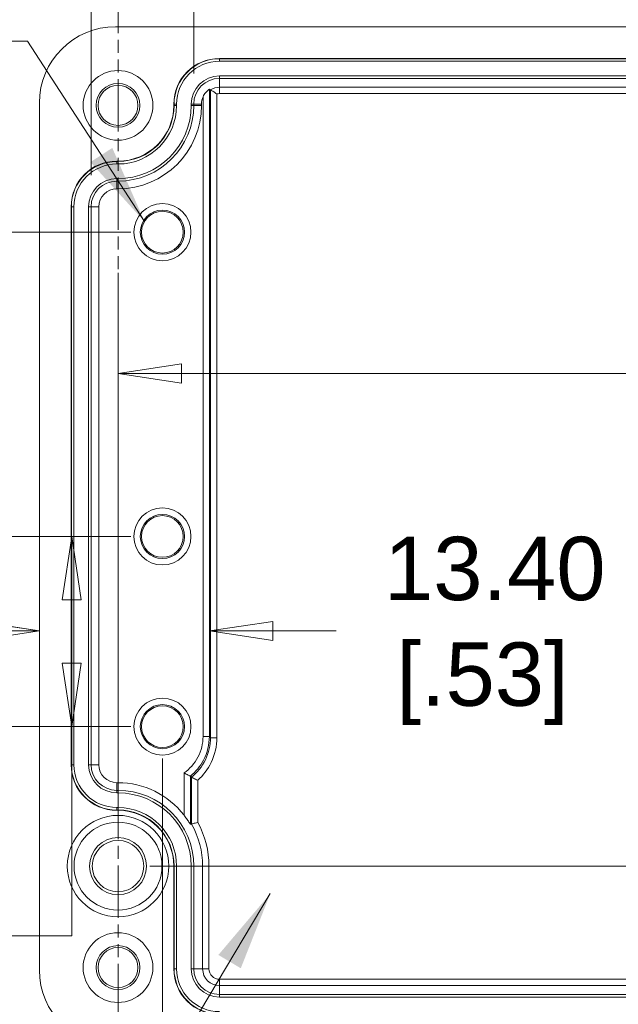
# Model space of a CAD drawing. Header units: millimetres. Extents: x 15 to 684, y 15 to 525.
# Tile 4 of 42: x 269 to 316, y 76 to 154. Entities that reach past the tile are written whole.
import ezdxf

# ---------------------------------------------------------------- set-up
doc = ezdxf.new("R2010")
doc.units = ezdxf.units.MM
doc.header["$LTSCALE"] = 2.5
doc.linetypes.add('DOUBLE_DASH_CHAIN', pattern=[1.2403, 0.6614, -0.0827, 0.1654, -0.0827, 0.1654, -0.0827])
for name, color, linetype, lineweight in [('Dimension (ANSI)', 7, 'Continuous', 9), ('Section Line (ANSI)', 7, 'DOUBLE_DASH_CHAIN', 9), ('Symbol (ANSI)', 7, 'Continuous', 9), ('Visible (ANSI)', 7, 'Continuous', 9), ('Visible Narrow (ANSI)', 7, 'Continuous', 9)]:
    doc.layers.add(name, color=color, linetype=linetype, lineweight=lineweight)
doc.styles.add('Note Text (ANSI)', font='arial.ttf')
doc.dimstyles.new('Default - mm (ANSI)', dxfattribs={"dimscale": 2.5, "dimtxt": 2, "dimasz": 2, "dimexe": 3.175, "dimexo": 1, "dimgap": 0.8, "dimtad": 0, "dimtih": 1, "dimtoh": 1, "dimrnd": 1e-08, "dimzin": 4, "dimdsep": 46, "dimtxsty": 'Note Text (ANSI)', "dimblk": 'Filled-1', "dimcen": 0.09, "dimdle": 10, "dimclrd": 256, "dimclre": 256, "dimclrt": 256, "dimadec": 1, "dimazin": 0, "dimtfac": 1.524, "dimtofl": 0, "dimtmove": 0, "dimatfit": 3, "dimfxl": 0, "dimtolj": 1, "dimtzin": 0, "dimlwd": -1, "dimlwe": -1, "dimarcsym": 0})
doc.dimstyles.new('Default - mm (ANSI)$7', dxfattribs={"dimscale": 2.5, "dimtxt": 2, "dimasz": 2.5, "dimexe": 3.175, "dimexo": 1, "dimgap": 0.8, "dimtad": 0, "dimtih": 1, "dimtoh": 1, "dimrnd": 1e-08, "dimzin": 4, "dimdsep": 46, "dimtxsty": 'Note Text (ANSI)', "dimblk": 'Filled-1', "dimcen": 0.09, "dimdle": 10, "dimclrd": 256, "dimclre": 256, "dimclrt": 256, "dimadec": 1, "dimazin": 0, "dimtfac": 1.524, "dimtofl": 0, "dimtmove": 0, "dimatfit": 3, "dimfxl": 0, "dimtolj": 1, "dimtzin": 0, "dimlwd": -1, "dimlwe": -1, "dimarcsym": 0})

# ---------------------------------------------------------------- blocks, each defined once
blk = doc.blocks.new('Filled-1')
at = {"color": 0}
for p, q in [((0, 0), (-1, 0.15)), ((-1, 0.15), (-1, -0.15)), ((-1, 0), (0, 0)), ((-1, -0.15), (0, 0))]:
    blk.add_line(p, q, dxfattribs=at)
at = {"color": 0, "flags": 128}
blk.add_lwpolyline([(-1, -0.15), (0, 0), (-1, 0.15), (-1, -0.15)], dxfattribs=at)
at = {"color": 0}
blk.add_solid([(-1, -0.15), (0, 0), (-1, 0.15), (-1, -0.15)], dxfattribs=at)
blk = doc.blocks.new('*D19')
at = {"layer": 'Defpoints', "color": 0, "transparency": 16777216}
for p in [(383.297, 163.12), (282.252, 147.134), (383.297, 147.234)]:
    blk.add_point(p, dxfattribs=at)
at = {"layer": 'Dimension (ANSI)', "transparency": 16777216}
for p, q in [((282.252, 149.634), (282.252, 171.058)), ((383.297, 149.734), (383.297, 171.058)), ((287.252, 163.12), (319.262, 163.12)), ((378.297, 163.12), (346.287, 163.12))]:
    blk.add_line(p, q, dxfattribs=at)
at = {"layer": 'Dimension (ANSI)', "transparency": 16777216, "xscale": 5, "yscale": 5, "zscale": 5, "rotation": 180}
blk.add_blockref('Filled-1', (282.252, 163.12), dxfattribs=at)
at = {"layer": 'Dimension (ANSI)', "transparency": 16777216, "xscale": 5, "yscale": 5, "zscale": 5}
blk.add_blockref('Filled-1', (383.297, 163.12), dxfattribs=at)
at = {"layer": 'Dimension (ANSI)', "transparency": 16777216, "insert": (332.774, 163.12), "char_height": 5, "attachment_point": 5, "style": 'Note Text (ANSI)'}
blk.add_mtext('\\A1; 101.05\\P[3.98]', dxfattribs=at)
blk = doc.blocks.new('*D26')
at = {"layer": 'Defpoints', "color": 0, "transparency": 16777216}
for p in [(391.397, 181.99), (274.152, 139.134), (391.397, 131.134)]:
    blk.add_point(p, dxfattribs=at)
at = {"layer": 'Dimension (ANSI)', "transparency": 16777216}
for p, q in [((274.152, 141.634), (274.152, 189.927)), ((391.397, 133.634), (391.397, 189.927)), ((279.152, 181.99), (319.262, 181.99)), ((386.397, 181.99), (346.287, 181.99))]:
    blk.add_line(p, q, dxfattribs=at)
at = {"layer": 'Dimension (ANSI)', "transparency": 16777216, "xscale": 5, "yscale": 5, "zscale": 5, "rotation": 180}
blk.add_blockref('Filled-1', (274.152, 181.99), dxfattribs=at)
at = {"layer": 'Dimension (ANSI)', "transparency": 16777216, "xscale": 5, "yscale": 5, "zscale": 5}
blk.add_blockref('Filled-1', (391.397, 181.99), dxfattribs=at)
at = {"layer": 'Dimension (ANSI)', "transparency": 16777216, "insert": (332.774, 181.99), "char_height": 5, "attachment_point": 5, "style": 'Note Text (ANSI)'}
blk.add_mtext('\\A1; 117.25\\P[4.62]', dxfattribs=at)
blk = doc.blocks.new('*D27')
at = {"layer": 'Defpoints', "color": 0, "transparency": 16777216}
for p in [(283.478, 148.4), (283.478, 105.689), (270.074, 78.932)]:
    blk.add_point(p, dxfattribs=at)
at = {"layer": 'Dimension (ANSI)', "transparency": 16777216}
for p, q in [((265.074, 105.689), (260.074, 105.689)), ((288.478, 105.689), (293.478, 105.689))]:
    blk.add_line(p, q, dxfattribs=at)
at = {"layer": 'Dimension (ANSI)', "transparency": 16777216, "xscale": 5, "yscale": 5, "zscale": 5}
blk.add_blockref('Filled-1', (270.074, 105.689), dxfattribs=at)
at = {"layer": 'Dimension (ANSI)', "transparency": 16777216, "xscale": 5, "yscale": 5, "zscale": 5, "rotation": 180}
blk.add_blockref('Filled-1', (283.478, 105.689), dxfattribs=at)
at = {"layer": 'Dimension (ANSI)', "transparency": 16777216, "insert": (305.021, 105.689), "char_height": 5, "attachment_point": 5, "style": 'Note Text (ANSI)'}
blk.add_mtext('\\A1; 13.40\\P[.53]', dxfattribs=at)
blk = doc.blocks.new('*D32')
at = {"layer": 'Defpoints', "color": 0, "transparency": 16777216}
for p in [(389.274, 139.134), (276.274, 87.134), (359.032, 87.134)]:
    blk.add_point(p, dxfattribs=at)
at = {"layer": 'Dimension (ANSI)', "transparency": 16777216}
for p, q in [((386.774, 139.134), (351.094, 139.134)), ((359.032, 134.134), (359.032, 120.899)), ((359.032, 92.134), (359.032, 102.136)), ((278.774, 87.134), (366.969, 87.134))]:
    blk.add_line(p, q, dxfattribs=at)
at = {"layer": 'Dimension (ANSI)', "transparency": 16777216, "xscale": 5, "yscale": 5, "zscale": 5}
for p, rotation in [((359.032, 139.134), 90), ((359.032, 87.134), 270)]:
    blk.add_blockref('Filled-1', p, dxfattribs=dict(at, rotation=rotation))
at = {"layer": 'Dimension (ANSI)', "transparency": 16777216, "insert": (359.032, 111.517), "char_height": 5, "attachment_point": 5, "style": 'Note Text (ANSI)'}
blk.add_mtext('\\A1; 52.00\\P[2.05]', dxfattribs=at)
blk = doc.blocks.new('*D33')
at = {"layer": 'Defpoints', "color": 0, "transparency": 16777216}
for p in [(389.274, 139.134), (389.274, 125.986), (276.274, 87.134)]:
    blk.add_point(p, dxfattribs=at)
at = {"layer": 'Dimension (ANSI)', "transparency": 16777216}
for p, q in [((389.274, 136.634), (389.274, 118.048)), ((276.274, 89.634), (276.274, 133.923)), ((281.274, 125.986), (319.289, 125.986)), ((384.274, 125.986), (346.26, 125.986))]:
    blk.add_line(p, q, dxfattribs=at)
at = {"layer": 'Dimension (ANSI)', "transparency": 16777216, "xscale": 5, "yscale": 5, "zscale": 5, "rotation": 180}
blk.add_blockref('Filled-1', (276.274, 125.986), dxfattribs=at)
at = {"layer": 'Dimension (ANSI)', "transparency": 16777216, "xscale": 5, "yscale": 5, "zscale": 5}
blk.add_blockref('Filled-1', (389.274, 125.986), dxfattribs=at)
at = {"layer": 'Dimension (ANSI)', "transparency": 16777216, "insert": (332.774, 125.986), "char_height": 5, "attachment_point": 5, "style": 'Note Text (ANSI)'}
blk.add_mtext('\\A1; 113.00\\P[4.45]', dxfattribs=at)
blk = doc.blocks.new('*D34')
at = {"layer": 'Defpoints', "color": 0, "transparency": 16777216}
for p in [(272.62, 113.134), (279.774, 113.134), (279.774, 98.134)]:
    blk.add_point(p, dxfattribs=at)
at = {"layer": 'Dimension (ANSI)', "transparency": 16777216}
for p, q in [((277.274, 113.134), (264.683, 113.134)), ((272.62, 108.134), (272.62, 103.134)), ((277.274, 98.134), (264.683, 98.134)), ((272.62, 98.134), (272.62, 81.627)), ((272.62, 81.627), (267.62, 81.627))]:
    blk.add_line(p, q, dxfattribs=at)
at = {"layer": 'Dimension (ANSI)', "transparency": 16777216, "xscale": 5, "yscale": 5, "zscale": 5}
for p, rotation in [((272.62, 113.134), 90), ((272.62, 98.134), 270)]:
    blk.add_blockref('Filled-1', p, dxfattribs=dict(at, rotation=rotation))
at = {"layer": 'Dimension (ANSI)', "transparency": 16777216, "insert": (256.077, 81.627), "char_height": 5, "attachment_point": 5, "style": 'Note Text (ANSI)'}
blk.add_mtext('\\A1; 15.00\\P[.59]', dxfattribs=at)
blk = doc.blocks.new('*D35')
at = {"layer": 'Defpoints', "color": 0, "transparency": 16777216}
for p in [(279.774, 137.134), (252.26, 113.134), (279.774, 113.134)]:
    blk.add_point(p, dxfattribs=at)
at = {"layer": 'Dimension (ANSI)', "transparency": 16777216}
for p, q in [((277.274, 137.134), (244.322, 137.134)), ((252.26, 132.134), (252.26, 118.134)), ((277.274, 113.134), (244.322, 113.134)), ((252.26, 113.134), (252.26, 98.129)), ((252.26, 98.129), (247.26, 98.129))]:
    blk.add_line(p, q, dxfattribs=at)
at = {"layer": 'Dimension (ANSI)', "transparency": 16777216, "xscale": 5, "yscale": 5, "zscale": 5}
for p, rotation in [((252.26, 137.134), 90), ((252.26, 113.134), 270)]:
    blk.add_blockref('Filled-1', p, dxfattribs=dict(at, rotation=rotation))
at = {"layer": 'Dimension (ANSI)', "transparency": 16777216, "insert": (235.717, 98.129), "char_height": 5, "attachment_point": 5, "style": 'Note Text (ANSI)'}
blk.add_mtext('\\A1; 24.00\\P[.94]', dxfattribs=at)
blk = doc.blocks.new('2dTransSection2')
at = {"layer": 'Section Line (ANSI)', "linetype": 'DOUBLE_DASH_CHAIN'}
blk.add_line((110.51, 20.817), (110.51, 69.367), dxfattribs=at)
blk = doc.blocks.new('*D42')
at = {"layer": 'Defpoints', "color": 0, "transparency": 16777216}
for p in [(279.774, 98.134), (385.774, 89.134), (385.774, 64.7)]:
    blk.add_point(p, dxfattribs=at)
at = {"layer": 'Dimension (ANSI)', "transparency": 16777216}
for p, q in [((279.774, 95.634), (279.774, 56.763)), ((385.774, 86.634), (385.774, 56.763)), ((284.774, 64.7), (319.289, 64.7)), ((380.774, 64.7), (346.26, 64.7))]:
    blk.add_line(p, q, dxfattribs=at)
at = {"layer": 'Dimension (ANSI)', "transparency": 16777216, "xscale": 5, "yscale": 5, "zscale": 5, "rotation": 180}
blk.add_blockref('Filled-1', (279.774, 64.7), dxfattribs=at)
at = {"layer": 'Dimension (ANSI)', "transparency": 16777216, "xscale": 5, "yscale": 5, "zscale": 5}
blk.add_blockref('Filled-1', (385.774, 64.7), dxfattribs=at)
at = {"layer": 'Dimension (ANSI)', "transparency": 16777216, "insert": (332.774, 64.7), "char_height": 5, "attachment_point": 5, "style": 'Note Text (ANSI)'}
blk.add_mtext('\\A1; 106.00\\P[4.17]', dxfattribs=at)

msp = doc.modelspace()

# ---------------------------------------------------------------- linework, layer by layer
at = {"layer": 'Visible (ANSI)'}
for p, q in [((389.4765, 153.3337), (276.0724, 153.3337)), ((381.2744, 150.8337), (284.2744, 150.8337)), ((270.0744, 147.3358), (270.0744, 78.9317)), ((280.6744, 147.2337), (280.6744, 147.1337)), ((282.8539, 147.1337), (282.8539, 147.2337)), ((276.2744, 142.7337), (276.1744, 142.7337)), ((276.1744, 140.5542), (276.2744, 140.5542)), ((272.5744, 139.1337), (272.5744, 95.1337)), ((274.7539, 95.1337), (274.7539, 139.1337)), ((281.9783, 94.2299), (282.0659, 94.1423)), ((276.2744, 93.7132), (276.1744, 93.7132)), ((276.1744, 91.5337), (276.2744, 91.5337)), ((280.6744, 87.1337), (280.6744, 79.0337))]:
    msp.add_line(p, q, dxfattribs=at)
for centre, radius in [((276.2744, 147.1337), 2.75), ((276.2744, 147.1337), 1.7322), ((276.2744, 147.1337), 1.5754), ((279.7744, 137.1337), 2.25), ((279.7744, 137.1337), 1.7411), ((279.7744, 137.1337), 1.6453), ((279.7744, 113.1337), 2.25), ((279.7744, 113.1337), 1.7411), ((279.7744, 113.1337), 1.6453), ((279.7744, 98.1337), 2.25), ((279.7744, 98.1337), 1.7411), ((279.7744, 98.1337), 1.6453), ((276.2744, 87.1337), 4), ((276.2744, 87.1337), 3.4676), ((276.2744, 87.1337), 2.25), ((276.2744, 87.1337), 2.0283), ((276.2744, 79.1337), 2.75), ((276.2744, 79.1337), 1.7322), ((276.2744, 79.1337), 1.5754)]:
    msp.add_circle(centre, radius, dxfattribs=at)
for centre, radius, start, end in [((284.2744, 147.2337), 3.6, 90, 180), ((284.2744, 147.2337), 1.4205, 155.841344, 180), ((276.2744, 147.1337), 4.4, 270, 0), ((276.2744, 147.1337), 6.5795, 270, 0), ((276.1744, 139.1337), 3.6, 90, 180), ((276.1744, 139.1337), 1.4205, 90, 180), ((276.1744, 95.1337), 3.6, 180, 270), ((276.1744, 95.1337), 1.4205, 180, 270), ((276.2744, 87.1337), 6.5795, 37.727627, 90), ((276.2744, 87.1337), 4.4, 0, 90), ((284.2744, 79.0337), 3.6, 180, 270)]:
    msp.add_arc(centre, radius, start, end, dxfattribs=at)
for centre, major_axis, start_param, end_param in [((276.0765, 147.3317), (4.2455, -4.2455), 2.3565371, 3.9266482), ((276.0765, 78.9358), (-4.2455, -4.2455), 5.4981298, 7.0682409)]:
    msp.add_ellipse(centre, major_axis=major_axis, ratio=0.999315, start_param=start_param, end_param=end_param, dxfattribs=at)
for points, knots in [([(282.9783, 147.8151), (283.0081, 147.8814), (283.0425, 147.9442), (283.1333, 148.0848), (283.2075, 148.1744), (283.3042, 148.2695), (283.3434, 148.3036), (283.4024, 148.3506), (283.4301, 148.3702), (283.4674, 148.3948), (283.4773, 148.4002), (283.4783, 148.3998)], [0.520698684, 0.520698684, 0.520698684, 0.520698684, 0.541336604, 0.541336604, 0.571224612, 0.571224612, 0.587088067, 0.587088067, 0.60327115, 0.60327115, 0.619074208, 0.619074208, 0.619074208, 0.619074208]), ([(283.5659, 148.3525), (283.5537, 148.3593), (283.5415, 148.3659), (283.5293, 148.3725), (283.5123, 148.3817), (283.4953, 148.3908), (283.4783, 148.3998)], [0.0004915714, 0.0004915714, 0.0004915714, 0.0004915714, 0.0025863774, 0.0025863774, 0.0025863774, 0.0055100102, 0.0055100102, 0.0055100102, 0.0055100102]), ([(284.0658, 148.0313), (284.0648, 148.032), (284.0638, 148.0328), (284.0223, 148.0647), (283.981, 148.0947), (283.8995, 148.1511), (283.8596, 148.1775), (283.7691, 148.235), (283.7206, 148.2641), (283.6438, 148.309), (283.6145, 148.3255), (283.5766, 148.3466), (283.5668, 148.352), (283.5659, 148.3525)], [-0.000365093, -0.000365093, -0.000365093, -0.000365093, 0, 0, 0.015353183, 0.015353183, 0.030426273, 0.030426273, 0.051003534, 0.051003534, 0.069278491, 0.069278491, 0.085735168, 0.085735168, 0.085735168, 0.085735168]), ([(281.4783, 94.4801), (281.4794, 94.4795), (281.4805, 94.479), (281.5398, 94.448), (281.5982, 94.4181), (281.7132, 94.3599), (281.7689, 94.3321), (281.8636, 94.2855), (281.9024, 94.2667), (281.9456, 94.2458), (281.9574, 94.2401), (281.9731, 94.2325), (281.9774, 94.2305), (281.9782, 94.2301)], [-0.082084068, -0.082084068, -0.082084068, -0.082084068, -0.081726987, -0.081726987, -0.062070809, -0.062070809, -0.041103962, -0.041103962, -0.021051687, -0.021051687, -0.010153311, -0.010153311, -0.000000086, -0.000000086, -0.000000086, -0.000000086]), ([(282.5658, 93.9108), (282.5647, 93.9113), (282.5636, 93.9118), (282.5035, 93.9386), (282.4447, 93.9652), (282.329, 94.0182), (282.2729, 94.0443), (282.1781, 94.0887), (282.1395, 94.1071), (282.0973, 94.1272), (282.0859, 94.1326), (282.0708, 94.1399), (282.0667, 94.1418), (282.0659, 94.1422)], [-0.00034968, -0.00034968, -0.00034968, -0.00034968, 0, 0, 0.019416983, 0.019416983, 0.0404038, 0.0404038, 0.060599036, 0.060599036, 0.071291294, 0.071291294, 0.081267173, 0.081267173, 0.081267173, 0.081267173]), ([(281.9783, 90.4305), (281.9777, 90.4304), (281.9742, 90.4355), (281.962, 90.4544), (281.9533, 90.4683), (281.9217, 90.519), (281.8931, 90.5649), (281.8131, 90.6903), (281.7504, 90.7855), (281.6166, 90.9766), (281.5459, 91.0724), (281.4783, 91.1598)], [-0.20310831, -0.20310831, -0.20310831, -0.20310831, -0.19361137, -0.19361137, -0.18399729, -0.18399729, -0.16476911, -0.16476911, -0.13069651, -0.13069651, -0.09774619, -0.09774619, -0.09774619, -0.09774619]), ([(282.5658, 90.5845), (282.5647, 90.5842), (282.5636, 90.584), (282.4955, 90.5665), (282.429, 90.5493), (282.3064, 90.5174), (282.251, 90.5029), (282.1599, 90.4789), (282.1243, 90.4695), (282.0786, 90.4573), (282.0669, 90.4542), (282.0659, 90.4539)], [-0.15992175, -0.15992175, -0.15992175, -0.15992175, -0.159592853, -0.159592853, -0.13881811, -0.13881811, -0.118367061, -0.118367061, -0.098612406, -0.098612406, -0.080647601, -0.080647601, -0.080647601, -0.080647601])]:
    msp.add_open_spline(points, degree=3, knots=knots, dxfattribs=at)
for points in [[(281.9782, 94.2299), (281.9782, 94.2299), (281.9782, 94.2299), (281.9783, 94.2299)], [(282.0659, 94.1423), (282.0659, 94.1423), (282.0659, 94.1423), (282.0659, 94.1422)], [(281.9783, 90.4305), (282.0075, 90.4384), (282.0367, 90.4462), (282.0659, 90.4539)]]:
    msp.add_open_spline(points, degree=3, dxfattribs=at)
at = {"layer": 'Visible Narrow (ANSI)'}
for p, q in [((284.2744, 150.811), (284.2744, 150.8337)), ((284.2744, 150.811), (381.2744, 150.811)), ((284.2744, 150.811), (284.2744, 150.611)), ((381.2744, 150.611), (284.2744, 150.611)), ((284.2744, 149.4564), (381.2744, 149.4564)), ((284.2744, 149.4564), (284.2744, 149.2565)), ((284.2744, 148.5581), (284.2744, 149.2565)), ((381.2744, 149.2565), (284.2744, 149.2565)), ((283.4783, 148.3998), (283.4783, 97.3522)), ((283.5659, 97.2646), (283.5659, 148.3525)), ((284.2744, 148.5581), (381.2744, 148.5581)), ((284.2744, 148.5581), (284.2744, 148.0581)), ((282.9783, 97.3522), (282.9783, 147.8151)), ((284.0658, 148.0313), (284.0658, 97.2646)), ((381.2744, 148.0581), (284.2744, 148.0581)), ((280.6972, 147.2337), (280.6744, 147.2337)), ((280.6972, 147.1337), (280.6744, 147.1337)), ((280.6972, 147.1337), (280.6972, 147.2337)), ((280.6972, 147.2337), (280.8971, 147.2337)), ((280.6972, 147.1337), (280.8971, 147.1337)), ((280.8971, 147.2337), (280.8971, 147.1337)), ((282.0517, 147.1337), (282.0517, 147.2337)), ((282.0517, 147.2337), (282.2517, 147.2337)), ((282.0517, 147.1337), (282.2517, 147.1337)), ((282.8539, 147.2337), (282.2517, 147.2337)), ((282.2517, 147.2337), (282.2517, 147.1337)), ((282.8539, 147.1337), (282.2517, 147.1337)), ((276.1744, 142.711), (276.1744, 142.7337)), ((276.1744, 142.711), (276.2744, 142.711)), ((276.1744, 142.711), (276.1744, 142.511)), ((276.2744, 142.511), (276.1744, 142.511)), ((276.2744, 142.711), (276.2744, 142.7337)), ((276.2744, 142.711), (276.2744, 142.511)), ((276.1744, 141.3564), (276.2744, 141.3564)), ((276.1744, 141.3564), (276.1744, 141.1565)), ((276.2744, 141.3564), (276.2744, 141.1565)), ((276.1744, 140.5542), (276.1744, 141.1565)), ((276.2744, 141.1565), (276.1744, 141.1565)), ((276.2744, 140.5542), (276.2744, 141.1565)), ((272.5972, 139.1337), (272.5744, 139.1337)), ((272.5972, 95.1337), (272.5972, 139.1337)), ((272.5972, 139.1337), (272.7971, 139.1337)), ((272.7971, 139.1337), (272.7971, 95.1337)), ((273.9517, 95.1337), (273.9517, 139.1337)), ((273.9517, 139.1337), (274.1517, 139.1337)), ((274.7539, 139.1337), (274.1517, 139.1337)), ((274.1517, 139.1337), (274.1517, 95.1337)), ((282.9783, 97.3522), (283.4783, 97.3522)), ((283.4783, 97.3522), (283.5659, 97.2646)), ((284.0658, 97.2646), (283.5659, 97.2646)), ((272.5972, 95.1337), (272.5744, 95.1337)), ((272.7971, 95.1337), (272.5972, 95.1337)), ((273.9517, 95.1337), (274.1517, 95.1337)), ((274.7539, 95.1337), (274.1517, 95.1337)), ((281.4783, 91.1598), (281.4783, 94.4801)), ((281.9783, 94.2299), (281.9783, 90.4305)), ((282.0659, 90.4539), (282.0659, 94.1423)), ((276.1744, 93.7132), (276.1744, 93.111)), ((276.2744, 93.7132), (276.2744, 93.111)), ((282.5658, 93.9108), (282.5658, 90.5845)), ((276.1744, 93.111), (276.2744, 93.111)), ((276.1744, 92.911), (276.1744, 93.111)), ((276.2744, 92.911), (276.1744, 92.911)), ((276.2744, 92.911), (276.2744, 93.111)), ((276.1744, 91.7564), (276.2744, 91.7564)), ((276.1744, 91.7564), (276.1744, 91.5565)), ((276.2744, 91.7564), (276.2744, 91.5565)), ((276.1744, 91.5565), (276.1744, 91.5337)), ((276.2744, 91.5565), (276.1744, 91.5565)), ((276.2744, 91.5565), (276.2744, 91.5337)), ((280.6972, 87.1337), (280.6744, 87.1337)), ((280.6972, 79.0337), (280.6972, 87.1337)), ((280.8971, 87.1337), (280.6972, 87.1337)), ((280.8971, 87.1337), (280.8971, 79.0337)), ((282.0517, 79.0337), (282.0517, 87.1337)), ((282.2517, 87.1337), (282.0517, 87.1337)), ((282.9501, 87.1337), (282.2517, 87.1337)), ((282.2517, 87.1337), (282.2517, 79.0337)), ((282.9501, 79.0337), (282.9501, 87.1337)), ((283.45, 87.1337), (282.9501, 87.1337)), ((283.45, 87.1337), (283.45, 79.0337)), ((280.6972, 79.0337), (280.6744, 79.0337)), ((280.8971, 79.0337), (280.6972, 79.0337)), ((282.2517, 79.0337), (282.0517, 79.0337)), ((282.9501, 79.0337), (282.2517, 79.0337)), ((283.45, 79.0337), (282.9501, 79.0337)), ((284.2744, 78.2093), (381.2744, 78.2093)), ((284.2744, 78.2093), (284.2744, 77.7094)), ((284.2744, 77.7094), (284.2744, 77.011)), ((381.2744, 77.7094), (284.2744, 77.7094)), ((284.2744, 77.011), (381.2744, 77.011)), ((284.2744, 77.011), (284.2744, 76.811)), ((381.2744, 76.811), (284.2744, 76.811))]:
    msp.add_line(p, q, dxfattribs=at)
for centre, radius, start, end in [((284.2744, 147.2337), 3.5772, 90, 180), ((284.2744, 147.2337), 3.3773, 90, 180), ((284.2744, 147.2337), 2.2227, 90, 180), ((284.2744, 147.2337), 2.0228, 90, 180), ((284.2744, 147.2337), 1.3243, 90, 122.346733), ((284.2744, 147.2337), 0.8244, 90, 104.66049), ((276.2744, 147.1337), 4.6227, 270, 0), ((276.2744, 147.1337), 5.7773, 270, 0), ((276.2744, 147.1337), 4.4228, 270, 0), ((276.2744, 147.1337), 5.9772, 270, 0), ((276.1744, 139.1337), 3.5772, 90, 180), ((276.1744, 139.1337), 3.3773, 90, 180), ((276.1744, 139.1337), 2.2227, 90, 180), ((276.1744, 139.1337), 2.0228, 90, 180), ((276.1744, 95.1337), 3.5772, 180, 270), ((276.1744, 95.1337), 3.3773, 180, 270), ((276.1744, 95.1337), 2.2227, 180, 270), ((276.1744, 95.1337), 2.0228, 180, 270), ((276.2744, 87.1337), 5.9772, 0, 90), ((276.2744, 87.1337), 5.7773, 0, 90), ((276.2744, 87.1337), 4.6227, 0, 90), ((276.2744, 87.1337), 4.4228, 0, 90), ((276.2744, 87.1337), 6.6757, 0, 29.82564), ((276.2744, 87.1337), 7.1756, 0, 28.744698), ((284.2744, 79.0337), 3.5772, 180, 270), ((284.2744, 79.0337), 3.3773, 180, 270), ((284.2744, 79.0337), 2.2227, 180, 270), ((284.2744, 79.0337), 2.0228, 180, 270), ((284.2744, 79.0337), 1.3243, 180, 270), ((284.2744, 79.0337), 0.8244, 180, 270)]:
    msp.add_arc(centre, radius, start, end, dxfattribs=at)
for points, knots in [([(281.4783, 94.4801), (281.9189, 94.7868), (282.3113, 95.2195), (282.5761, 95.723), (282.8441, 96.2325), (282.9783, 96.8089), (282.9783, 97.3522)], [2.96436752, 2.96436752, 2.96436752, 2.96436752, 3.44276667, 3.44276667, 3.44276667, 3.92683852, 3.92683852, 3.92683852, 3.92683852]), ([(283.4783, 97.3522), (283.4782, 96.7287), (283.3235, 96.0704), (283.0185, 95.4904), (282.7586, 94.9962), (282.3926, 94.5624), (281.9782, 94.2301)], [2.35634678, 2.35634678, 2.35634678, 2.35634678, 2.83990114, 2.83990114, 2.83990114, 3.25191327, 3.25191327, 3.25191327, 3.25191327]), ([(282.0659, 94.1422), (282.5139, 94.5009), (282.904, 94.9796), (283.1668, 95.5228), (283.4327, 96.0725), (283.5659, 96.6838), (283.5659, 97.2646)], [3.03125091, 3.03125091, 3.03125091, 3.03125091, 3.47639962, 3.47639962, 3.47639962, 3.92683852, 3.92683852, 3.92683852, 3.92683852]), ([(284.0658, 97.2646), (284.0658, 96.6091), (283.915, 95.9217), (283.6168, 95.3052), (283.3577, 94.7696), (282.9899, 94.2905), (282.5658, 93.9108)], [2.35634678, 2.35634678, 2.35634678, 2.35634678, 2.80641078, 2.80641078, 2.80641078, 3.19732732, 3.19732732, 3.19732732, 3.19732732])]:
    msp.add_open_spline(points, degree=3, knots=knots, dxfattribs=at)

# ---------------------------------------------------------------- block references
at = {"layer": 'Section Line (ANSI)', "xscale": 2.5, "yscale": 2.5, "zscale": 2.5}
msp.add_blockref('2dTransSection2', (0, 0), dxfattribs=at)

# ---------------------------------------------------------------- dimensions: what is measured, and where the dimension line sits
at = {"layer": 'Dimension (ANSI)'}
for base, p1, p2, angle, text, override, picture, middle in [((391.3972, 181.99), (274.1517, 139.1337), (391.3972, 131.1337), 180, ' <>\\X[4.62]', {"dimgap": 0.8, "dimtih": 0, "dimtoh": 0, "dimdec": 2, "dimpost": '\\X', "dimtol": 0, "dimlim": 0, "dimtp": 0, "dimtm": 0, "dimtdec": 2, "dimatfit": 1}, '*D26', (332.7744, 181.99)), ((383.2972, 163.1201), (282.2517, 147.1337), (383.2972, 147.2337), 180, ' <>\\X[3.98]', {"dimgap": 0.8, "dimtih": 0, "dimtoh": 0, "dimdec": 2, "dimpost": '\\X', "dimtol": 0, "dimlim": 0, "dimtp": 0, "dimtm": 0, "dimtdec": 2, "dimatfit": 1}, '*D19', (332.7744, 163.1201)), ((283.4783, 105.6889), (270.0744, 78.9317), (283.4783, 148.3998), 180, ' <>\\X[.53]', {"dimgap": 0.8, "dimtih": 0, "dimtoh": 0, "dimdec": 2, "dimpost": '\\X', "dimse1": 1, "dimse2": 1, "dimtol": 0, "dimlim": 0, "dimtp": 0, "dimtm": 0, "dimtdec": 2, "dimatfit": 1}, '*D27', (305.0212, 105.6889)), ((359.0316, 87.1337), (389.2744, 139.1337), (276.2744, 87.1337), 90, ' <>\\X[2.05]', {"dimgap": 0.8, "dimdec": 2, "dimpost": '\\X', "dimtol": 0, "dimlim": 0, "dimtp": 0, "dimtm": 0, "dimtdec": 2, "dimatfit": 1}, '*D32', (359.0316, 111.5175)), ((389.2744, 125.9857), (276.2744, 87.1337), (389.2744, 139.1337), 180, ' <>\\X[4.45]', {"dimgap": 0.8, "dimtih": 0, "dimtoh": 0, "dimdec": 2, "dimpost": '\\X', "dimtol": 0, "dimlim": 0, "dimtp": 0, "dimtm": 0, "dimtdec": 2, "dimatfit": 1}, '*D33', (332.7744, 125.9857)), ((252.2597, 113.1337), (279.7744, 137.1337), (279.7744, 113.1337), 90, ' <>\\X[.94]', {"dimgap": 0.8, "dimdec": 2, "dimpost": '\\X', "dimtol": 0, "dimlim": 0, "dimtp": 0, "dimtm": 0, "dimtdec": 2, "dimatfit": 2}, '*D35', (235.7167, 98.1286)), ((272.6203, 113.1337), (279.7744, 98.1337), (279.7744, 113.1337), 90, ' <>\\X[.59]', {"dimgap": 0.8, "dimdec": 2, "dimpost": '\\X', "dimtol": 0, "dimlim": 0, "dimtp": 0, "dimtm": 0, "dimtdec": 2, "dimatfit": 2}, '*D34', (256.0773, 81.6269)), ((385.7744, 64.7002), (279.7744, 98.1337), (385.7744, 89.1337), 180, ' <>\\X[4.17]', {"dimgap": 0.8, "dimtih": 0, "dimtoh": 0, "dimdec": 2, "dimpost": '\\X', "dimtol": 0, "dimlim": 0, "dimtp": 0, "dimtm": 0, "dimtdec": 2, "dimatfit": 1}, '*D42', (332.7744, 64.7002))]:
    dim = msp.add_linear_dim(base=base, p1=p1, p2=p2, angle=angle, text=text, dimstyle='Default - mm (ANSI)', override=override, dxfattribs=at)
    dim.commit()
    dim.dimension.update_dxf_attribs({"geometry": picture, "text_midpoint": middle, "dimtype": 160})

# ---------------------------------------------------------------- leaders
at = {"layer": 'Symbol (ANSI)', "annotation_type": 0, "has_hookline": 1, "hookline_direction": 1}
for points, text_width in [([(278.3596, 137.9735), (269.1349, 152.2076), (262.8849, 152.2076)], 58.5334), ([(288.2848, 84.9641), (264.7463, 45.6554), (258.4963, 45.6554)], 45.6787)]:
    msp.add_leader(points, dimstyle='Default - mm (ANSI)$7', override={"dimtad": 0}, dxfattribs=dict(at, text_width=text_width))

doc.saveas('drawing.dxf')
